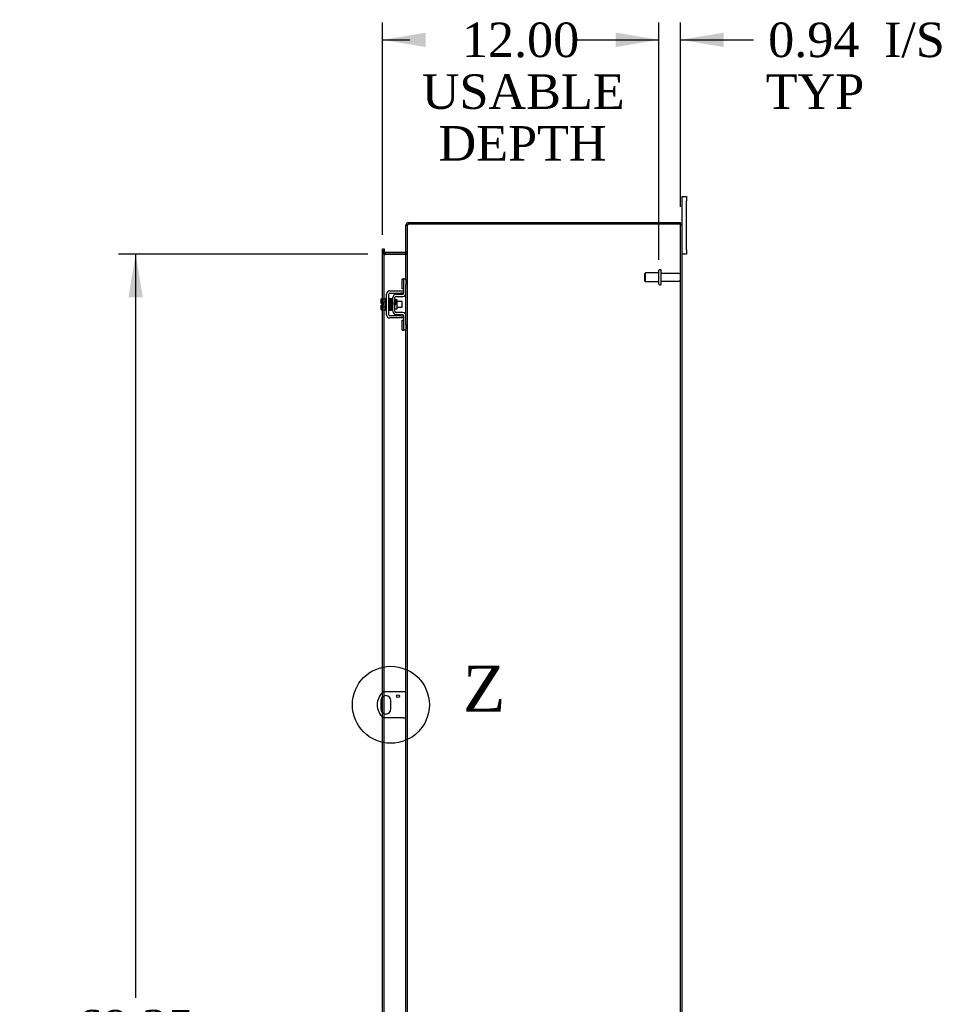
# Model space of a CAD drawing. Header units: inches. Extents: x 6 to 296, y 0 to 196.
# Tile 8 of 11: x 149 to 189, y 90 to 133. Entities that reach past the tile are written whole.
import ezdxf
from ezdxf.enums import TextEntityAlignment as Align
from ezdxf.lldxf.tags import DXFTag

# ---------------------------------------------------------------- set-up
doc = ezdxf.new("R2010")
doc.units = ezdxf.units.IN
doc.header["$MEASUREMENT"] = 0
doc.layers.get('0').update_dxf_attribs({"linetype": 'CONTINUOUS'})
for name, color, linetype in [('COM40153-1', 7, 'CONTINUOUS'), ('COM42667', 7, 'CONTINUOUS'), ('COM42780', 7, 'CONTINUOUS'), ('COM48502', 7, 'CONTINUOUS'), ('COM48528', 7, 'CONTINUOUS'), ('DEFAULT', 7, 'CONTINUOUS'), ('FET07710', 7, 'CONTINUOUS'), ('SCC19011', 7, 'CONTINUOUS'), ('SPR20265', 7, 'CONTINUOUS'), ('STD26094', 7, 'CONTINUOUS'), ('WAF25035', 7, 'CONTINUOUS')]:
    doc.layers.add(name, color=color, linetype=linetype)
doc.styles.add('SEACAD_TIMES_NEW_ROMAN', font='times.ttf')
tags = doc.linetypes.add('CENTER2', pattern=[1.125, 0.75, -0.125, 0.125, -0.125]).pattern_tags.tags
tags[10:11] = [DXFTag(74, 4), DXFTag(75, 0), DXFTag(340, '0'), DXFTag(46, 0.0), DXFTag(50, 0.0), DXFTag(44, 0.0), DXFTag(45, 0.0)]
tags[8:9] = [DXFTag(74, 4), DXFTag(75, 0), DXFTag(340, '0'), DXFTag(46, 0.0), DXFTag(50, 0.0), DXFTag(44, 0.0), DXFTag(45, 0.0)]
tags[6:7] = [DXFTag(74, 4), DXFTag(75, 0), DXFTag(340, '0'), DXFTag(46, 0.0), DXFTag(50, 0.0), DXFTag(44, 0.0), DXFTag(45, 0.0)]
tags[4:5] = [DXFTag(74, 4), DXFTag(75, 0), DXFTag(340, '0'), DXFTag(46, 0.0), DXFTag(50, 0.0), DXFTag(44, 0.0), DXFTag(45, 0.0)]

# ---------------------------------------------------------------- blocks, each defined once
blk = doc.blocks.new('GDIMGGROUP13')
at = {"layer": 'DEFAULT', "linetype": 'Continuous'}
for points in [[(166.638, 132.713), (164.763, 132.401), (166.638, 132.088)], [(174.892, 132.713), (174.892, 132.088), (176.767, 132.401)]]:
    blk.add_hatch(color=136, dxfattribs=at).paths.add_polyline_path(points)
at = {"layer": 'DEFAULT', "color": 136, "linetype": 'Continuous'}
for p, q in [((164.763, 123.925), (164.763, 133.151)), ((176.767, 122.832), (176.767, 133.151)), ((164.763, 132.401), (165.939, 132.401)), ((175.591, 132.401), (176.767, 132.401))]:
    blk.add_line(p, q, dxfattribs=at)
at = {"layer": 'DEFAULT', "color": 136, "linetype": 'Continuous', "style": 'SEACAD_TIMES_NEW_ROMAN'}
for s, p in [('12.00', (168.205, 133.151)), ('USABLE', (166.464, 130.901)), ('DEPTH', (167.192, 128.651))]:
    blk.add_text(s, height=1.5, dxfattribs=at).set_placement(p, align=Align.TOP_LEFT)
blk = doc.blocks.new('GDIMGGROUP20')
at = {"layer": 'DEFAULT', "linetype": 'Continuous'}
for points in [[(153.719, 121.21), (154.344, 121.21), (154.031, 123.085)], [(153.719, 55.71), (154.031, 53.835), (154.344, 55.71)]]:
    blk.add_hatch(color=136, dxfattribs=at).paths.add_polyline_path(points)
at = {"layer": 'DEFAULT', "color": 136, "linetype": 'Continuous'}
for p, q in [((164.121, 123.085), (153.281, 123.085)), ((154.031, 123.085), (154.031, 90.766)), ((154.031, 86.491), (154.031, 53.835)), ((164.121, 53.835), (153.281, 53.835))]:
    blk.add_line(p, q, dxfattribs=at)
at = {"layer": 'DEFAULT', "color": 136, "linetype": 'Continuous', "style": 'SEACAD_TIMES_NEW_ROMAN'}
for s, p in [('69.25', (151.472, 90.241)), ('OPENING ', (148.877, 87.991))]:
    blk.add_text(s, height=1.5, dxfattribs=at).set_placement(p, align=Align.TOP_LEFT)
blk = doc.blocks.new('GDIMGGROUP27')
at = {"layer": 'DEFAULT', "linetype": 'Continuous'}
for points in [[(174.892, 132.713), (174.892, 132.088), (176.767, 132.401)], [(179.579, 132.713), (177.704, 132.401), (179.579, 132.088)]]:
    blk.add_hatch(color=136, dxfattribs=at).paths.add_polyline_path(points)
at = {"layer": 'DEFAULT', "color": 136, "linetype": 'Continuous'}
for p, q in [((176.767, 122.832), (176.767, 133.151)), ((177.704, 125.138), (177.704, 133.151)), ((173.017, 132.401), (176.767, 132.401)), ((177.704, 132.401), (180.128, 132.401)), ((180.128, 132.401), (180.878, 132.401))]:
    blk.add_line(p, q, dxfattribs=at)
at = {"layer": 'DEFAULT', "color": 136, "linetype": 'Continuous', "style": 'SEACAD_TIMES_NEW_ROMAN'}
for s, p in [('0.94', (181.51, 133.151)), ('I/S', (186.541, 133.151)), ('TYP', (181.403, 130.901))]:
    blk.add_text(s, height=1.5, dxfattribs=at).set_placement(p, align=Align.TOP_LEFT)
blk = doc.blocks.new('SE1')
at = {"color": 136, "linetype": 'Continuous', "style": 'SEACAD_TIMES_NEW_ROMAN'}
blk.add_text('Z', height=2, dxfattribs=at).set_placement((168.247, 105.202), align=Align.TOP_LEFT)
blk = doc.blocks.new('SE')
at = {"layer": 'DEFAULT', "color": 7, "linetype": 'CENTER2'}
blk.add_circle((165.119, 103.5), 1.672, dxfattribs=at)
at = {"layer": 'DEFAULT'}
blk.add_blockref('SE1', (0, 0), dxfattribs=at)

msp = doc.modelspace()

# ---------------------------------------------------------------- linework, layer by layer
at = {"layer": 'COM40153-1', "color": 7}
for p, q in [((165.668, 104.062), (164.78, 104.062)), ((165.776, 104.062), (165.668, 104.062)), ((164.682, 103.681), (164.682, 103.318)), ((165.119, 103.318), (165.119, 103.681)), ((165.668, 102.937), (164.78, 102.937)), ((165.668, 102.937), (165.776, 102.937))]:
    msp.add_line(p, q, dxfattribs=at)
msp.add_circle((165.432, 103.875), 0.0625, dxfattribs=at)
for centre, radius, start, end in [((165.276, 103.5), 0.75, 131.4096, 228.5904), ((164.901, 103.681), 0.218, 0, 180), ((164.901, 103.318), 0.218, 180, 0)]:
    msp.add_arc(centre, radius, start, end, dxfattribs=at)
at = {"layer": 'COM42667', "color": 7}
for p, q in [((164.93, 120.454), (164.93, 121.345)), ((165.025, 120.454), (165.025, 121.345)), ((165.073, 121.488), (165.556, 121.488)), ((165.073, 121.393), (165.556, 121.393)), ((165.556, 121.488), (165.681, 121.488)), ((165.681, 121.393), (165.556, 121.393)), ((165.556, 120.406), (165.073, 120.406)), ((165.556, 120.311), (165.073, 120.311)), ((165.556, 120.406), (165.681, 120.406)), ((165.681, 120.311), (165.556, 120.311))]:
    msp.add_line(p, q, dxfattribs=at)
for centre, radius, start, end in [((165.073, 121.345), 0.143, 90, 180), ((165.073, 121.345), 0.048, 90, 180), ((165.073, 120.454), 0.143, 180, 270), ((165.073, 120.454), 0.048, 180, 270)]:
    msp.add_arc(centre, radius, start, end, dxfattribs=at)
at = {"layer": 'COM42780', "color": 7}
for p, q in [((165.616, 121.578), (165.616, 122.015)), ((165.616, 122.015), (165.667, 122.015)), ((165.681, 122.015), (165.667, 122.015)), ((165.681, 121.765), (165.681, 122.015)), ((165.681, 122.015), (165.776, 122.015)), ((165.776, 121.968), (165.776, 121.765)), ((165.667, 121.578), (165.616, 121.578)), ((165.667, 121.578), (165.681, 121.578)), ((165.681, 121.393), (165.681, 121.765)), ((165.776, 121.393), (165.776, 121.765)), ((165.204, 120.603), (165.204, 121.197)), ((165.299, 120.603), (165.299, 121.197)), ((165.344, 121.34), (165.634, 121.345)), ((165.346, 121.245), (165.635, 121.25)), ((165.299, 120.705), (165.394, 120.705)), ((165.394, 121.095), (165.327, 121.095)), ((165.394, 120.705), (165.394, 121.095)), ((165.634, 120.455), (165.344, 120.46)), ((165.635, 120.55), (165.346, 120.555)), ((165.681, 120.034), (165.681, 120.407)), ((165.776, 120.034), (165.776, 120.407)), ((165.616, 119.784), (165.616, 120.221)), ((165.616, 120.221), (165.667, 120.221)), ((165.681, 120.221), (165.667, 120.221)), ((165.681, 119.784), (165.681, 120.034)), ((165.776, 120.034), (165.776, 119.831)), ((165.616, 119.784), (165.667, 119.784)), ((165.667, 119.784), (165.681, 119.784)), ((165.776, 119.784), (165.681, 119.784))]:
    msp.add_line(p, q, dxfattribs=at)
for centre, radius, start, end in [((165.347, 121.197), 0.143, 91, 180), ((165.347, 121.197), 0.048, 91, 180), ((165.633, 121.393), 0.048, 271, 0), ((165.633, 121.393), 0.143, 271, 0), ((165.347, 120.603), 0.143, 180, 269), ((165.347, 120.603), 0.048, 180, 269), ((165.633, 120.407), 0.048, 0, 89), ((165.633, 120.407), 0.143, 0, 89)]:
    msp.add_arc(centre, radius, start, end, dxfattribs=at)
at = {"layer": 'COM48502', "color": 7}
for p, q in [((165.848, 124.333), (165.776, 124.333)), ((165.776, 121.968), (165.776, 124.333)), ((165.848, 52.587), (165.848, 124.333)), ((177.668, 124.388), (165.884, 124.388)), ((177.668, 124.388), (177.776, 124.388)), ((177.704, 52.532), (177.704, 124.388)), ((177.776, 52.532), (177.776, 124.388)), ((164.763, 123.175), (164.763, 123.225)), ((164.835, 123.225), (164.763, 123.225)), ((164.763, 121.141), (164.763, 123.175)), ((164.763, 123.174), (164.835, 123.174)), ((164.835, 123.225), (164.835, 123.175)), ((164.835, 121.141), (164.835, 123.175)), ((165.74, 123.066), (164.871, 123.066)), ((165.848, 123.174), (165.776, 123.174)), ((164.763, 120.934), (164.763, 121.141)), ((164.835, 120.659), (164.835, 121.141)), ((165.776, 120.407), (165.776, 121.393)), ((164.763, 120.866), (164.763, 120.934)), ((164.763, 120.659), (164.763, 120.866)), ((164.763, 104.047), (164.763, 120.659)), ((164.835, 104.062), (164.835, 120.659)), ((165.776, 89.528), (165.776, 119.831)), ((164.763, 103.851), (164.763, 104.047)), ((164.835, 103.889), (164.835, 104.062)), ((164.763, 103.149), (164.763, 103.851)), ((164.835, 103.11), (164.835, 103.889)), ((164.763, 102.953), (164.763, 103.149)), ((164.763, 88.701), (164.763, 102.953)), ((164.835, 102.937), (164.835, 103.11)), ((164.835, 88.701), (164.835, 102.937))]:
    msp.add_line(p, q, dxfattribs=at)
for centre, start, end in [((164.871, 123.174), 179.9882, 270.0118), ((165.74, 123.174), 269.9943, 0.0057)]:
    msp.add_arc(centre, 0.108, start, end, dxfattribs=at)
for points, knots in [([(165.776, 124.333), (165.776, 124.335), (165.776, 124.337), (165.779, 124.342), (165.781, 124.344), (165.787, 124.349), (165.79, 124.351), (165.798, 124.356), (165.802, 124.358), (165.812, 124.362), (165.818, 124.365), (165.829, 124.369), (165.836, 124.372), (165.855, 124.378), (165.869, 124.383), (165.884, 124.388)], [0, 0, 0, 0, 0.125, 0.125, 0.25, 0.25, 0.375, 0.375, 0.5, 0.5, 0.625, 0.625, 0.75, 0.75, 1, 1, 1, 1]), ([(165.848, 124.333), (165.848, 124.337), (165.849, 124.342), (165.852, 124.351), (165.855, 124.356), (165.862, 124.365), (165.866, 124.369), (165.874, 124.378), (165.879, 124.383), (165.884, 124.388)], [0, 0, 0, 0, 0.25, 0.25, 0.5, 0.5, 0.75, 0.75, 1, 1, 1, 1]), ([(164.835, 123.174), (164.835, 123.164), (164.835, 123.154), (164.837, 123.134), (164.838, 123.124), (164.843, 123.105), (164.845, 123.095), (164.852, 123.082), (164.854, 123.077), (164.859, 123.071), (164.861, 123.069), (164.864, 123.067), (164.865, 123.067), (164.868, 123.066), (164.869, 123.066), (164.871, 123.066)], [0, 0, 0, 0, 0.25, 0.25, 0.5, 0.5, 0.75, 0.75, 0.875, 0.875, 0.9375, 0.9375, 0.96875, 0.96875, 1, 1, 1, 1]), ([(165.74, 123.066), (165.741, 123.066), (165.742, 123.066), (165.745, 123.067), (165.746, 123.067), (165.749, 123.069), (165.751, 123.071), (165.756, 123.077), (165.759, 123.081), (165.765, 123.095), (165.768, 123.105), (165.772, 123.124), (165.773, 123.134), (165.775, 123.154), (165.776, 123.164), (165.776, 123.174)], [0, 0, 0, 0, 0.03125, 0.03125, 0.0625, 0.0625, 0.125, 0.125, 0.25, 0.25, 0.5, 0.5, 0.75, 0.75, 1, 1, 1, 1])]:
    msp.add_open_spline(points, degree=3, knots=knots, dxfattribs=at)
at = {"layer": 'COM48528', "color": 7}
for p, q in [((165.776, 124.333), (165.776, 124.352)), ((165.793, 124.352), (165.776, 124.352)), ((165.848, 124.352), (165.793, 124.352)), ((165.848, 124.333), (165.848, 124.352)), ((165.884, 124.46), (165.884, 124.388)), ((165.884, 124.46), (177.704, 124.46)), ((177.704, 124.388), (177.704, 124.46)), ((164.763, 123.315), (164.835, 123.315)), ((164.763, 123.229), (164.763, 123.315)), ((164.835, 123.315), (164.835, 123.229)), ((164.763, 123.229), (164.763, 123.225)), ((164.763, 123.193), (164.835, 123.193)), ((164.835, 123.229), (164.835, 123.225)), ((165.74, 123.157), (164.871, 123.157)), ((164.871, 123.157), (164.871, 123.085)), ((165.74, 123.085), (164.871, 123.085)), ((165.74, 123.157), (165.74, 123.085)), ((165.848, 123.193), (165.776, 123.193))]:
    msp.add_line(p, q, dxfattribs=at)
for centre, radius, start, end in [((165.884, 124.352), 0.108, 90, 180), ((165.884, 124.352), 0.036, 122.8709, 180), ((165.884, 124.352), 0.036, 90, 122.8709), ((164.871, 123.193), 0.108, 180, 259.581), ((164.871, 123.193), 0.036, 180, 270), ((164.871, 123.193), 0.108, 259.581, 270), ((165.74, 123.193), 0.036, 270, 0), ((165.74, 123.193), 0.108, 270, 281.0135), ((165.74, 123.193), 0.108, 281.0135, 0)]:
    msp.add_arc(centre, radius, start, end, dxfattribs=at)
at = {"layer": 'FET07710', "color": 7}
for p, q in [((177.776, 125.397), (177.776, 125.585)), ((177.776, 125.585), (177.963, 125.585)), ((177.776, 124.388), (177.776, 125.397)), ((177.963, 125.585), (177.963, 125.397)), ((177.963, 123.272), (177.963, 125.397)), ((177.963, 123.272), (177.963, 123.085)), ((177.963, 123.085), (177.776, 123.085))]:
    msp.add_line(p, q, dxfattribs=at)
at = {"layer": 'SCC19011', "color": 7}
for p, q in [((164.704, 121.141), (164.885, 121.141)), ((164.704, 121.009), (164.704, 121.141)), ((164.704, 121.009), (164.885, 121.009)), ((164.704, 120.934), (164.704, 121.009)), ((164.799, 120.934), (164.704, 120.934)), ((164.704, 120.791), (164.704, 120.866)), ((164.799, 120.866), (164.704, 120.866)), ((164.704, 120.791), (164.885, 120.791)), ((164.704, 120.659), (164.704, 120.791)), ((164.799, 120.866), (164.799, 120.934)), ((165.048, 121.022), (165.025, 121.022)), ((165.025, 120.778), (165.057, 120.778)), ((165.098, 121.022), (165.083, 121.022)), ((165.092, 120.778), (165.107, 120.778)), ((165.148, 121.022), (165.133, 121.022)), ((165.142, 120.778), (165.157, 120.778)), ((165.198, 121.022), (165.183, 121.022)), ((165.192, 120.778), (165.204, 120.778)), ((165.617, 121.022), (165.394, 121.022)), ((165.394, 120.778), (165.617, 120.778)), ((165.617, 120.778), (165.617, 121.022)), ((164.704, 120.659), (164.885, 120.659))]:
    msp.add_line(p, q, dxfattribs=at)
at = {"layer": 'SPR20265', "color": 7}
msp.add_line((165.303, 120.9), (165.338, 120.9), dxfattribs=at)
for centre, radius, start, end in [((170.006, 120.721), 4.985, 175.1825, 176.5376), ((165.158, 121.124), 0.0181, 0.2962, 180.6354), ((169.976, 120.722), 4.919, 179.5817, 179.9446)]:
    msp.add_arc(centre, radius, start, end, dxfattribs=at)
msp.add_ellipse((165.039, 120.727), major_axis=(-0.0175, 0), ratio=0.707107, start_param=0.666946, end_param=5.616239, dxfattribs=at)
for points, knots in [([(165.075, 121.142), (165.075, 121.142), (165.075, 121.143), (165.074, 121.145), (165.073, 121.148), (165.072, 121.151), (165.069, 121.153), (165.067, 121.155), (165.064, 121.157), (165.059, 121.158), (165.053, 121.157), (165.046, 121.153), (165.04, 121.145), (165.039, 121.139), (165.039, 121.136)], [0.0247586, 0.0247586, 0.0247586, 0.0247586, 0.0394799, 0.0780267, 0.1170502, 0.1577954, 0.2011902, 0.2478129, 0.2979655, 0.3517973, 0.4729948, 0.6248981, 0.8034762, 1, 1, 1, 1]), ([(165.04, 121.136), (165.041, 121.137), (165.042, 121.134), (165.045, 121.103), (165.047, 121.049), (165.05, 120.994), (165.051, 120.947), (165.053, 120.897), (165.054, 120.846), (165.056, 120.796), (165.058, 120.751), (165.06, 120.712), (165.062, 120.682), (165.064, 120.664), (165.065, 120.662), (165.065, 120.661)], [0.041658, 0.041658, 0.041658, 0.041658, 0.1062331, 0.2177365, 0.3345116, 0.3951575, 0.4571173, 0.5204025, 0.5850154, 0.650919, 0.7181243, 0.7866617, 0.856475, 0.927577, 0.9945625, 0.9945625, 0.9945625, 0.9945625]), ([(165.1, 120.665), (165.099, 120.667), (165.097, 120.672), (165.095, 120.715), (165.092, 120.775), (165.09, 120.833), (165.088, 120.882), (165.087, 120.932), (165.085, 120.982), (165.083, 121.03), (165.081, 121.072), (165.08, 121.107), (165.078, 121.132), (165.076, 121.143), (165.075, 121.143), (165.075, 121.143)], [0.0084013, 0.0084013, 0.0084013, 0.0084013, 0.1047673, 0.2149815, 0.3308118, 0.3911182, 0.4528716, 0.5160814, 0.5807303, 0.6468516, 0.7144807, 0.783578, 0.8541849, 0.926338, 0.9626406, 0.9626406, 0.9626406, 0.9626406]), ([(165.09, 121.134), (165.088, 121.13), (165.086, 121.108), (165.084, 121.066), (165.083, 121.04), (165.083, 121.038)], [0.1075026, 0.1075026, 0.1075026, 0.1075026, 0.219859, 0.336958, 0.3455788, 0.3455788, 0.3455788, 0.3455788]), ([(165.127, 121.125), (165.127, 121.13), (165.126, 121.137), (165.119, 121.146), (165.113, 121.149), (165.108, 121.149), (165.105, 121.149), (165.101, 121.148), (165.098, 121.146), (165.095, 121.144), (165.092, 121.14), (165.091, 121.136), (165.091, 121.133), (165.091, 121.132)], [0, 0, 0, 0, 0.337377, 0.476585, 0.593946, 0.643993, 0.690857, 0.738213, 0.787078, 0.837877, 0.890521, 0.944659, 1, 1, 1, 1]), ([(165.092, 121.127), (165.093, 121.119), (165.094, 121.104), (165.097, 121.049), (165.1, 120.978), (165.103, 120.898), (165.105, 120.819), (165.108, 120.749), (165.111, 120.695), (165.113, 120.681), (165.114, 120.673)], [0, 0, 0, 0, 0.125356, 0.250547, 0.375714, 0.500726, 0.625702, 0.75054, 0.875328, 1, 1, 1, 1]), ([(165.149, 120.675), (165.148, 120.683), (165.146, 120.697), (165.143, 120.75), (165.14, 120.819), (165.138, 120.898), (165.135, 120.978), (165.132, 121.049), (165.129, 121.105), (165.128, 121.121), (165.127, 121.129)], [0, 0, 0, 0, 0.123677, 0.247763, 0.372182, 0.497025, 0.622181, 0.747773, 0.873664, 1, 1, 1, 1]), ([(165.14, 121.127), (165.139, 121.124), (165.137, 121.117), (165.135, 121.079), (165.133, 121.047), (165.133, 121.035)], [0, 0, 0, 0, 0.1069729, 0.2190176, 0.2772299, 0.2772299, 0.2772299, 0.2772299]), ([(165.14, 121.123), (165.141, 121.121), (165.143, 121.115), (165.146, 121.072), (165.149, 121.003), (165.152, 120.929), (165.154, 120.867), (165.156, 120.82), (165.157, 120.776), (165.159, 120.737), (165.161, 120.706), (165.163, 120.684), (165.165, 120.675), (165.165, 120.674), (165.166, 120.675)], [0.0031575, 0.0031575, 0.0031575, 0.0031575, 0.106276, 0.2177664, 0.3343795, 0.4562757, 0.5195077, 0.5840716, 0.6500082, 0.7172741, 0.7858907, 0.8559002, 0.9272657, 0.9562295, 0.9562295, 0.9562295, 0.9562295]), ([(165.2, 120.683), (165.199, 120.683), (165.198, 120.684), (165.195, 120.711), (165.193, 120.759), (165.191, 120.81), (165.189, 120.853), (165.188, 120.899), (165.186, 120.947), (165.184, 120.994), (165.182, 121.037), (165.181, 121.075), (165.179, 121.104), (165.177, 121.123), (165.176, 121.126), (165.175, 121.127)], [0.0493682, 0.0493682, 0.0493682, 0.0493682, 0.1041505, 0.2141198, 0.3297994, 0.3901531, 0.4519694, 0.5152557, 0.5800319, 0.6463064, 0.7140466, 0.7832821, 0.8540388, 0.9262663, 0.9997798, 0.9997798, 0.9997798, 0.9997798]), ([(165.204, 121.134), (165.202, 121.134), (165.196, 121.131), (165.189, 121.122), (165.188, 121.111), (165.186, 121.085), (165.184, 121.055), (165.183, 121.037), (165.183, 121.029)], [0.5049436, 0.5049436, 0.5049436, 0.5049436, 0.5126381, 0.5301382, 0.5631975, 0.6133029, 0.6453829, 0.6655854, 0.6655854, 0.6655854, 0.6655854]), ([(165.193, 121.106), (165.193, 121.106), (165.194, 121.1), (165.195, 121.076), (165.197, 121.038), (165.199, 120.995), (165.201, 120.941), (165.203, 120.898), (165.204, 120.875), (165.204, 120.873)], [0.5252176, 0.5252176, 0.5252176, 0.5252176, 0.5500519, 0.604828, 0.6390024, 0.6775462, 0.720453, 0.7677407, 0.7732337, 0.7732337, 0.7732337, 0.7732337]), ([(165.325, 121.102), (165.325, 121.103), (165.325, 121.106), (165.323, 121.11), (165.321, 121.113), (165.318, 121.116), (165.315, 121.118), (165.31, 121.119), (165.304, 121.119), (165.3, 121.117), (165.299, 121.116)], [0, 0, 0, 0, 0.0589773, 0.1211115, 0.1849679, 0.2490189, 0.31194, 0.3728411, 0.4898099, 0.5959107, 0.5959107, 0.5959107, 0.5959107]), ([(165.1, 120.661), (165.101, 120.665), (165.103, 120.673), (165.106, 120.715), (165.107, 120.749), (165.108, 120.762)], [0, 0, 0, 0, 0.1087369, 0.2223139, 0.2823724, 0.2823724, 0.2823724, 0.2823724]), ([(165.113, 120.677), (165.114, 120.672), (165.115, 120.665), (165.122, 120.657), (165.127, 120.654), (165.132, 120.654), (165.135, 120.654), (165.139, 120.655), (165.143, 120.657), (165.146, 120.659), (165.148, 120.663), (165.149, 120.667), (165.149, 120.67), (165.15, 120.671)], [0, 0, 0, 0, 0.324319, 0.462115, 0.581304, 0.633213, 0.682431, 0.732423, 0.783847, 0.836789, 0.89085, 0.94542, 1, 1, 1, 1]), ([(165.151, 120.671), (165.152, 120.675), (165.154, 120.698), (165.157, 120.74), (165.158, 120.766), (165.158, 120.768)], [0.1097302, 0.1097302, 0.1097302, 0.1097302, 0.2224256, 0.3403895, 0.3502806, 0.3502806, 0.3502806, 0.3502806]), ([(165.166, 120.676), (165.166, 120.675), (165.166, 120.673), (165.167, 120.671), (165.169, 120.668), (165.171, 120.666), (165.174, 120.664), (165.177, 120.662), (165.181, 120.661), (165.188, 120.662), (165.195, 120.666), (165.201, 120.674), (165.202, 120.68), (165.202, 120.684)], [0.0423433, 0.0423433, 0.0423433, 0.0423433, 0.0780693, 0.1166064, 0.1566075, 0.1991192, 0.2448555, 0.2942488, 0.3475582, 0.468612, 0.6213089, 0.801496, 1, 1, 1, 1]), ([(165.299, 120.996), (165.299, 120.991), (165.3, 120.973), (165.301, 120.94), (165.302, 120.915), (165.303, 120.9)], [0.6947964, 0.6947964, 0.6947964, 0.6947964, 0.7496304, 0.874808, 1, 1, 1, 1]), ([(165.299, 120.688), (165.3, 120.691), (165.302, 120.696), (165.302, 120.703), (165.303, 120.706)], [0.53014438, 0.53014438, 0.53014438, 0.53014438, 0.5577634, 0.5731101, 0.5731101, 0.5731101, 0.5731101]), ([(165.338, 120.9), (165.337, 120.915), (165.336, 120.941), (165.334, 120.981), (165.333, 121.018), (165.331, 121.05), (165.329, 121.075), (165.328, 121.094), (165.326, 121.103), (165.325, 121.104), (165.325, 121.104)], [0, 0, 0, 0, 0.1236932, 0.2477957, 0.3722334, 0.4970307, 0.6222178, 0.7477992, 0.8737106, 0.9604174, 0.9604174, 0.9604174, 0.9604174]), ([(165.065, 120.663), (165.065, 120.661), (165.065, 120.659), (165.067, 120.655), (165.069, 120.651), (165.073, 120.648), (165.079, 120.645), (165.086, 120.645), (165.093, 120.648), (165.098, 120.652), (165.1, 120.658), (165.101, 120.662), (165.101, 120.664)], [0, 0, 0, 0, 0.065589, 0.134096, 0.204, 0.273642, 0.405923, 0.527776, 0.652215, 0.775569, 0.89228, 1, 1, 1, 1])]:
    msp.add_open_spline(points, degree=3, knots=knots, dxfattribs=at)
msp.add_open_spline([(165.201, 120.68), (165.202, 120.686), (165.203, 120.691), (165.204, 120.699)], degree=3, dxfattribs=at)
at = {"layer": 'STD26094', "color": 7}
for p, q in [((176.837, 122.407), (176.797, 122.407)), ((176.179, 122.269), (176.142, 122.232)), ((176.142, 122.232), (176.142, 121.932)), ((176.179, 121.894), (176.179, 122.269)), ((176.767, 122.269), (176.179, 122.269)), ((176.767, 121.787), (176.767, 122.377)), ((176.867, 121.787), (176.867, 122.377)), ((177.644, 122.247), (176.867, 122.247)), ((176.142, 121.932), (176.179, 121.894)), ((176.179, 121.894), (176.767, 121.894)), ((176.797, 121.757), (176.837, 121.757)), ((176.867, 121.917), (177.644, 121.917))]:
    msp.add_line(p, q, dxfattribs=at)
for centre, radius, start, end in [((176.797, 122.377), 0.03, 90, 180), ((176.837, 122.377), 0.03, 0, 90), ((177.644, 122.187), 0.06, 0, 90), ((177.644, 121.977), 0.06, 270, 0), ((176.797, 121.787), 0.03, 180, 270), ((176.837, 121.787), 0.03, 270, 0)]:
    msp.add_arc(centre, radius, start, end, dxfattribs=at)
at = {"layer": 'WAF25035', "color": 7}
for p, q in [((164.885, 121.15), (164.885, 120.65)), ((164.93, 121.15), (164.885, 121.15)), ((164.885, 120.65), (164.93, 120.65))]:
    msp.add_line(p, q, dxfattribs=at)

# ---------------------------------------------------------------- block references
at = {"layer": 'DEFAULT', "color": 7}
for name in ['GDIMGGROUP13', 'GDIMGGROUP27', 'GDIMGGROUP20', 'SE']:
    msp.add_blockref(name, (0, 0), dxfattribs=at)

doc.saveas('drawing.dxf')
